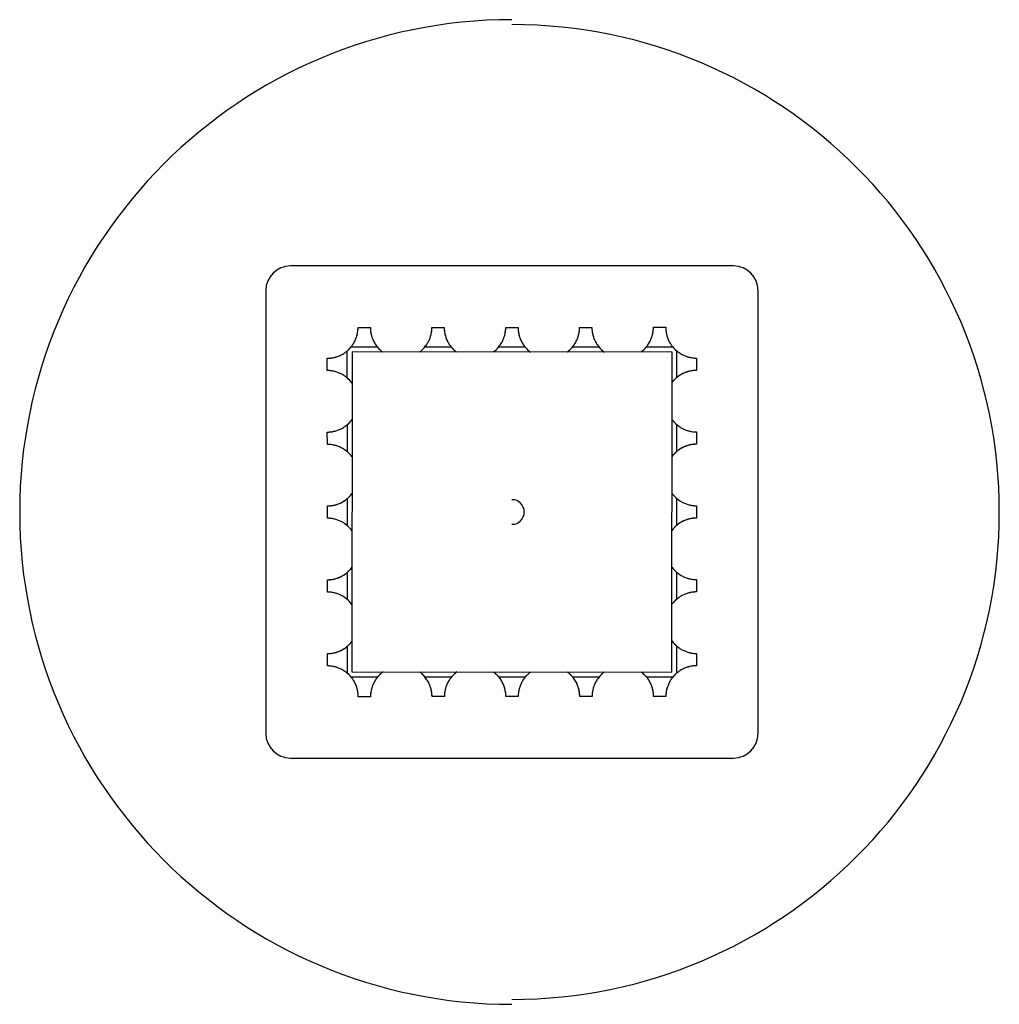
# Paper-space layout '_Superior' of a CAD drawing. Header units: millimetres. Extents: x -266 to 132, y -942 to -542.
import ezdxf

# ---------------------------------------------------------------- set-up
doc = ezdxf.new("R2010")
doc.units = ezdxf.units.MM

psp = doc.layouts.new('_Superior')

# ---------------------------------------------------------------- linework, layer by layer
at = {"color": 7, "linetype": 'Continuous', "lineweight": 25}
for p, q in [((24.22, -642), (-155.78, -642)), ((-165.78, -652), (-165.78, -832)), ((34.22, -832), (34.22, -652)), ((-128.32, -667.03), (-123.32, -667.03)), ((-128.3, -667.02), (-123.3, -667.02)), ((-98.32, -667.02), (-93.32, -667.01)), ((-98.3, -667.01), (-93.3, -667.01)), ((-68.32, -667), (-63.32, -667)), ((-68.3, -667), (-65.81, -667)), ((-38.32, -666.99), (-33.32, -666.98)), ((-8.32, -666.97), (-3.32, -666.97)), ((-133.19, -676.91), (-131.96, -675.86)), ((-131.96, -675.86), (-130.97, -674.7)), ((-120.42, -675.03), (-131.21, -675.03)), ((-101.4, -675.21), (-100.74, -674.37)), ((-90.42, -675.01), (-101.21, -675.02)), ((-71.38, -675.17), (-70.8, -674.44)), ((-60.42, -675), (-71.21, -675)), ((-41.35, -675.13), (-40.86, -674.51)), ((-30.42, -674.98), (-41.21, -674.99)), ((-11.33, -675.08), (-10.93, -674.58)), ((-0.42, -674.97), (-11.21, -674.97)), ((-0.69, -674.59), (0.36, -675.82)), ((0.36, -675.82), (1.52, -676.81)), ((-140.81, -684.54), (-140.81, -679.54)), ((-132.81, -676.64), (-132.81, -687.43)), ((-130.72, -676.94), (-130.84, -806.94)), ((-0.72, -677.06), (-130.72, -676.94)), ((-103.3, -677.01), (-103.13, -676.86)), ((-73.3, -677), (-73.11, -676.83)), ((-43.3, -676.99), (-43.09, -676.81)), ((-13.3, -676.99), (-13.07, -676.78)), ((-0.84, -807.06), (-0.72, -677.06)), ((1.19, -687.36), (1.19, -676.57)), ((9.19, -679.46), (9.19, -684.46)), ((9.2, -679.48), (9.2, -684.48)), ((-132.8, -706.64), (-132.79, -717.43)), ((-0.79, -704.48), (0.41, -705.83)), ((0.79, -706.2), (1.85, -707.04)), ((1.21, -717.36), (1.2, -706.57)), ((-140.79, -714.54), (-140.8, -709.54)), ((9.2, -709.46), (9.21, -714.46)), ((9.21, -709.48), (9.21, -714.48)), ((-132.49, -717.7), (-133.27, -717.08)), ((-130.79, -719.52), (-132.07, -718.08)), ((-0.78, -734.48), (0.46, -735.87)), ((-140.78, -744.54), (-140.78, -739.54)), ((-132.78, -736.64), (-132.78, -747.43)), ((0.86, -736.25), (1.78, -736.98)), ((1.22, -747.36), (1.22, -736.57)), ((9.22, -739.46), (9.22, -744.46)), ((9.22, -739.48), (9.22, -741.97)), ((-140.78, -744.52), (-140.78, -742.03)), ((-132.42, -747.75), (-133.34, -747.02)), ((-130.78, -749.52), (-132.02, -748.13)), ((-132.77, -766.64), (-132.76, -777.43)), ((-0.77, -764.48), (0.51, -765.92)), ((0.93, -766.3), (1.71, -766.92)), ((1.24, -777.36), (1.23, -766.57)), ((-140.77, -774.52), (-140.77, -769.52)), ((-140.76, -774.54), (-140.77, -769.54)), ((9.23, -769.46), (9.24, -774.46)), ((-132.35, -777.8), (-133.41, -776.96)), ((-130.77, -779.52), (-131.97, -778.17)), ((-140.76, -804.52), (-140.76, -799.52)), ((-140.75, -804.54), (-140.75, -799.54)), ((-132.75, -796.64), (-132.75, -807.43)), ((1.25, -807.36), (1.25, -796.57)), ((9.25, -799.46), (9.25, -804.46)), ((-131.92, -808.18), (-133.08, -807.19)), ((-130.84, -806.94), (-0.84, -807.06)), ((-88.26, -807.01), (-89.7, -808.29)), ((-58.26, -807), (-59.65, -808.24)), ((-28.26, -806.99), (-29.61, -808.19)), ((1.63, -807.09), (0.4, -808.14)), ((-130.87, -809.41), (-131.92, -808.18)), ((-131.14, -809.03), (-120.35, -809.03)), ((-101.14, -809.02), (-90.35, -809.01)), ((-90.08, -808.71), (-90.7, -809.49)), ((-71.14, -809), (-60.35, -809)), ((-60.03, -808.64), (-60.76, -809.56)), ((-41.14, -808.99), (-30.35, -808.98)), ((-29.98, -808.57), (-30.82, -809.63)), ((-11.14, -808.97), (-0.35, -808.97)), ((0.4, -808.14), (-0.59, -809.3)), ((-123.24, -817.03), (-128.24, -817.03)), ((-93.24, -817.01), (-98.24, -817.02)), ((-63.24, -817), (-68.24, -817)), ((-63.26, -817), (-65.75, -817)), ((-33.26, -816.99), (-38.26, -816.99)), ((-33.24, -816.98), (-38.24, -816.99)), ((-3.26, -816.98), (-8.26, -816.98)), ((-3.24, -816.97), (-8.24, -816.97)), ((-155.78, -842), (24.22, -842))]:
    psp.add_line(p, q, dxfattribs=at)
at = {"color": 8, "linetype": 'Continuous', "lineweight": 25}
for p, q in [((-58.3, -677), (-58.31, -677)), ((-28.3, -676.99), (-28.3, -676.99)), ((-130.79, -704.52), (-130.79, -704.52)), ((-130.78, -734.52), (-130.78, -734.53)), ((-0.78, -749.48), (-0.78, -749.47)), ((-0.77, -779.48), (-0.77, -779.48)), ((-103.26, -807.01), (-103.26, -807.01)), ((-73.26, -807), (-73.25, -807))]:
    psp.add_line(p, q, dxfattribs=at)
at = {"color": 7, "linetype": 'Continuous', "lineweight": 25, "flags": 128}
for points in [[(-103.12, -676.87), (-102.14, -676.02), (-101.21, -675.02)], [(-130.73, -689.64), (-131.26, -688.97), (-132.81, -687.43)], [(1.19, -687.36), (-0.36, -688.9), (-0.79, -689.45)], [(-132.8, -706.64), (-131.25, -705.1), (-130.74, -704.46)], [(-0.74, -704.54), (-0.35, -705.03), (1.2, -706.57)], [(-130.76, -719.58), (-131.24, -718.97), (-132.79, -717.43)], [(1.21, -717.36), (-0.34, -718.9), (-0.79, -719.46)], [(-132.78, -736.64), (-131.23, -735.1), (-130.77, -734.52)], [(-0.77, -734.48), (-0.34, -735.03), (1.22, -736.57)], [(-130.79, -749.52), (-131.22, -748.97), (-132.78, -747.43)], [(1.22, -747.36), (-0.33, -748.9), (-0.78, -749.47)], [(-132.77, -766.64), (-131.22, -765.1), (-130.8, -764.58)], [(-0.8, -764.42), (-0.32, -765.03), (1.23, -766.57)], [(-130.82, -779.46), (-131.21, -778.97), (-132.76, -777.43)], [(1.24, -777.36), (-0.31, -778.9), (-0.77, -779.48)], [(-132.75, -796.64), (-131.2, -795.1), (-130.83, -794.64)], [(-0.83, -794.36), (-0.3, -795.03), (1.25, -796.57)], [(-118.14, -806.95), (-118.81, -807.48), (-120.35, -809.03)], [(-101.14, -809.02), (-102.68, -807.47), (-103.26, -807.01)], [(-88.2, -806.98), (-88.81, -807.46), (-90.35, -809.01)], [(-71.14, -809), (-72.68, -807.45), (-73.25, -807)], [(-58.26, -807.01), (-58.81, -807.44), (-60.35, -809)], [(-41.14, -808.99), (-42.68, -807.44), (-43.24, -806.99)], [(-28.32, -807.04), (-28.81, -807.43), (-30.35, -808.98)], [(-11.14, -808.97), (-12.68, -807.42), (-13.23, -806.99)]]:
    psp.add_lwpolyline(points, dxfattribs=at)
at = {"color": 7, "linetype": 'Continuous', "lineweight": 25}
for centre, radius, start, end in [((-65.78, -742), 200, 90, 270), ((-65.78, -742), 198, 270, 90), ((-155.78, -652), 10, 90, 180), ((24.22, -652), 10, 0, 90), ((-140.82, -667.04), 12.5, 309.8219, 320.2383), ((-110.82, -667.02), 12.5, 219.8219, 232.568), ((-80.82, -667.01), 12.5, 219.8219, 233.1187), ((-80.82, -667.01), 12.5, 306.9852, 320.2383), ((-50.82, -666.99), 12.5, 219.8219, 233.2448), ((-50.82, -666.99), 12.5, 306.6455, 320.2383), ((-20.82, -666.98), 12.5, 219.8219, 233.5873), ((-20.82, -666.98), 12.5, 306.303, 320.2383), ((9.18, -666.96), 12.5, 219.8219, 230.2383), ((-65.78, -742), 5, 270, 90), ((-140.74, -817.04), 12.5, 39.8219, 50.2383), ((9.26, -816.96), 12.5, 129.8219, 140.2383), ((-155.78, -832), 10, 180, 270), ((24.22, -832), 10, 270, 0)]:
    psp.add_arc(centre, radius, start, end, dxfattribs=at)
for points, knots in [([(-131.21, -675.03), (-131.15, -674.96), (-131.03, -674.81), (-130.86, -674.59), (-130.69, -674.37), (-130.54, -674.15), (-130.39, -673.93), (-130.14, -673.55), (-129.82, -673), (-129.47, -672.29), (-129.17, -671.58), (-128.84, -670.66), (-128.56, -669.57), (-128.42, -668.66), (-128.36, -668.06), (-128.33, -667.69), (-128.32, -667.4), (-128.32, -667.21), (-128.32, -667.1), (-128.32, -667.04), (-128.32, -667.04), (-128.32, -667.03)], [0, 0, 0, 0, 0.021644, 0.042945, 0.063914, 0.084563, 0.104903, 0.124946, 0.188512, 0.250202, 0.312836, 0.374578, 0.499584, 0.624661, 0.687009, 0.74952, 0.812079, 0.874698, 0.916496, 0.958197, 1, 1, 1, 1]), ([(-128.87, -670.68), (-128.78, -670.4), (-128.54, -669.63), (-128.39, -668.61), (-128.31, -667.7), (-128.3, -667.13), (-128.3, -667.05), (-128.3, -667.02)], [0, 0, 0, 0, 0.125473, 0.344083, 0.56279, 0.780453, 1, 1, 1, 1]), ([(-123.32, -667.03), (-123.32, -667.03), (-123.32, -667.03), (-123.32, -667.05), (-123.32, -667.07), (-123.32, -667.1), (-123.32, -667.15), (-123.32, -667.23), (-123.31, -667.4), (-123.3, -667.69), (-123.28, -668.06), (-123.22, -668.65), (-123.08, -669.56), (-122.8, -670.65), (-122.47, -671.57), (-122.17, -672.28), (-121.81, -672.99), (-121.45, -673.61), (-121.1, -674.14), (-120.77, -674.59), (-120.54, -674.88), (-120.42, -675.03)], [0, 0, 0, 0, 0.020862, 0.041675, 0.062462, 0.08325, 0.104062, 0.124923, 0.187579, 0.250183, 0.312548, 0.374758, 0.499701, 0.624502, 0.686423, 0.749244, 0.810997, 0.874631, 0.915146, 0.956904, 1, 1, 1, 1]), ([(-123.3, -667.02), (-123.3, -667.02), (-123.3, -667.02), (-123.3, -667.17), (-123.29, -667.74), (-123.23, -668.41), (-123.15, -669.01), (-123.02, -669.7), (-122.81, -670.54), (-122.47, -671.55), (-121.95, -672.73), (-121.32, -673.81), (-120.63, -674.77), (-120.05, -675.43), (-119.55, -675.94), (-119.17, -676.3), (-118.75, -676.67), (-118.45, -676.9), (-118.3, -677.01)], [0, 0, 0, 0, 0.000004, 0.124634, 0.249648, 0.312083, 0.374248, 0.43678, 0.499093, 0.580785, 0.663498, 0.748956, 0.809846, 0.874128, 0.903524, 0.934286, 0.966438, 1, 1, 1, 1]), ([(-101.21, -675.02), (-101.15, -674.94), (-101.03, -674.8), (-100.86, -674.58), (-100.69, -674.35), (-100.54, -674.13), (-100.39, -673.91), (-100.14, -673.53), (-99.82, -672.99), (-99.47, -672.27), (-99.17, -671.57), (-98.84, -670.64), (-98.56, -669.55), (-98.42, -668.64), (-98.36, -668.05), (-98.33, -667.68), (-98.32, -667.39), (-98.32, -667.2), (-98.32, -667.09), (-98.32, -667.03), (-98.32, -667.02), (-98.32, -667.02)], [0, 0, 0, 0, 0.021644, 0.042945, 0.063914, 0.084563, 0.104903, 0.124946, 0.188512, 0.250202, 0.312836, 0.374578, 0.499584, 0.624661, 0.687009, 0.74952, 0.812079, 0.874698, 0.916496, 0.958197, 1, 1, 1, 1]), ([(-98.57, -669.5), (-98.53, -669.34), (-98.38, -668.68), (-98.33, -667.88), (-98.3, -667.14), (-98.3, -667.05), (-98.3, -667.01)], [0, 0, 0, 0, 0.096241, 0.397385, 0.697494, 1, 1, 1, 1]), ([(-93.32, -667.01), (-93.32, -667.02), (-93.32, -667.02), (-93.32, -667.03), (-93.32, -667.06), (-93.32, -667.09), (-93.32, -667.13), (-93.32, -667.22), (-93.31, -667.38), (-93.3, -667.67), (-93.28, -668.04), (-93.22, -668.63), (-93.08, -669.54), (-92.8, -670.63), (-92.47, -671.55), (-92.17, -672.26), (-91.81, -672.98), (-91.45, -673.6), (-91.1, -674.13), (-90.77, -674.58), (-90.54, -674.87), (-90.42, -675.01)], [0, 0, 0, 0, 0.020862, 0.041675, 0.062462, 0.08325, 0.104062, 0.124923, 0.187579, 0.250183, 0.312548, 0.374758, 0.499701, 0.624502, 0.686423, 0.749244, 0.810997, 0.874631, 0.915146, 0.956904, 1, 1, 1, 1]), ([(-93.3, -667.01), (-93.3, -667.01), (-93.3, -667.01), (-93.3, -667.16), (-93.29, -667.74), (-93.23, -668.4), (-93.15, -669), (-93.02, -669.69), (-92.81, -670.53), (-92.47, -671.54), (-91.95, -672.72), (-91.32, -673.8), (-90.63, -674.76), (-90.05, -675.42), (-89.55, -675.93), (-89.17, -676.3), (-88.75, -676.66), (-88.45, -676.89), (-88.3, -677.01)], [0, 0, 0, 0, 0.000004, 0.124634, 0.249648, 0.312083, 0.374248, 0.43678, 0.499093, 0.580785, 0.663498, 0.748956, 0.809846, 0.874128, 0.903524, 0.934286, 0.966438, 1, 1, 1, 1]), ([(-71.21, -675), (-71.15, -674.93), (-71.03, -674.78), (-70.86, -674.56), (-70.69, -674.34), (-70.54, -674.12), (-70.39, -673.89), (-70.14, -673.51), (-69.82, -672.97), (-69.47, -672.26), (-69.17, -671.55), (-68.84, -670.63), (-68.56, -669.54), (-68.42, -668.63), (-68.36, -668.03), (-68.33, -667.66), (-68.32, -667.37), (-68.32, -667.18), (-68.32, -667.07), (-68.32, -667.01), (-68.32, -667), (-68.32, -667)], [0, 0, 0, 0, 0.021644, 0.042945, 0.063914, 0.084563, 0.104903, 0.124946, 0.188512, 0.250202, 0.312836, 0.374578, 0.499584, 0.624661, 0.687009, 0.74952, 0.812079, 0.874698, 0.916496, 0.958197, 1, 1, 1, 1]), ([(-68.57, -669.51), (-68.54, -669.34), (-68.38, -668.68), (-68.33, -667.87), (-68.3, -667.13), (-68.3, -667.04), (-68.3, -667)], [0, 0, 0, 0, 0.099852, 0.399793, 0.698703, 1, 1, 1, 1]), ([(-63.32, -667), (-63.32, -667), (-63.32, -667), (-63.32, -667.02), (-63.32, -667.04), (-63.32, -667.07), (-63.32, -667.11), (-63.32, -667.2), (-63.31, -667.37), (-63.3, -667.66), (-63.28, -668.03), (-63.22, -668.62), (-63.08, -669.53), (-62.8, -670.61), (-62.47, -671.54), (-62.17, -672.24), (-61.81, -672.96), (-61.45, -673.58), (-61.1, -674.11), (-60.77, -674.56), (-60.54, -674.85), (-60.42, -675)], [0, 0, 0, 0, 0.020862, 0.041675, 0.062462, 0.08325, 0.104062, 0.124923, 0.187579, 0.250183, 0.312548, 0.374758, 0.499701, 0.624502, 0.686423, 0.749244, 0.810997, 0.874631, 0.915146, 0.956904, 1, 1, 1, 1]), ([(-63.3, -667), (-63.3, -667), (-63.3, -667), (-63.3, -667.15), (-63.29, -667.73), (-63.23, -668.4), (-63.15, -668.99), (-63.02, -669.68), (-62.81, -670.52), (-62.47, -671.53), (-61.95, -672.71), (-61.32, -673.79), (-60.63, -674.75), (-60.05, -675.42), (-59.55, -675.93), (-59.17, -676.29), (-58.75, -676.65), (-58.45, -676.88), (-58.3, -677)], [0, 0, 0, 0, 0.000004, 0.124634, 0.249648, 0.312083, 0.374248, 0.43678, 0.499093, 0.580785, 0.663498, 0.748956, 0.809846, 0.874128, 0.903524, 0.934286, 0.966438, 1, 1, 1, 1]), ([(-41.21, -674.99), (-41.15, -674.91), (-41.03, -674.77), (-40.86, -674.54), (-40.69, -674.32), (-40.54, -674.1), (-40.39, -673.88), (-40.14, -673.5), (-39.82, -672.95), (-39.47, -672.24), (-39.17, -671.53), (-38.84, -670.61), (-38.56, -669.52), (-38.42, -668.61), (-38.36, -668.02), (-38.33, -667.65), (-38.32, -667.35), (-38.32, -667.17), (-38.32, -667.06), (-38.32, -667), (-38.32, -666.99), (-38.32, -666.99)], [0, 0, 0, 0, 0.021644, 0.042945, 0.063914, 0.084563, 0.104903, 0.124946, 0.188512, 0.250202, 0.312836, 0.374578, 0.499584, 0.624661, 0.687009, 0.74952, 0.812079, 0.874698, 0.916496, 0.958197, 1, 1, 1, 1]), ([(-38.58, -669.52), (-38.54, -669.35), (-38.38, -668.67), (-38.33, -667.86), (-38.3, -667.12), (-38.3, -667.04), (-38.3, -666.99)], [0, 0, 0, 0, 0.103434, 0.402181, 0.699902, 1, 1, 1, 1]), ([(-33.32, -666.98), (-33.32, -666.98), (-33.32, -666.99), (-33.32, -667), (-33.32, -667.02), (-33.32, -667.06), (-33.32, -667.1), (-33.32, -667.19), (-33.31, -667.35), (-33.3, -667.64), (-33.28, -668.01), (-33.22, -668.6), (-33.08, -669.51), (-32.8, -670.6), (-32.47, -671.52), (-32.17, -672.23), (-31.81, -672.94), (-31.45, -673.56), (-31.1, -674.1), (-30.77, -674.54), (-30.54, -674.83), (-30.42, -674.98)], [0, 0, 0, 0, 0.020862, 0.041675, 0.062462, 0.08325, 0.104062, 0.124923, 0.187579, 0.250183, 0.312548, 0.374758, 0.499701, 0.624502, 0.686423, 0.749244, 0.810997, 0.874631, 0.915146, 0.956904, 1, 1, 1, 1]), ([(-33.3, -666.99), (-33.3, -667.04), (-33.3, -667.12), (-33.28, -667.84), (-33.18, -668.92), (-32.94, -669.93), (-32.82, -670.43)], [0, 0, 0, 0, 0.250575, 0.501923, 0.752041, 1, 1, 1, 1]), ([(-11.21, -674.97), (-11.15, -674.9), (-11.03, -674.75), (-10.86, -674.53), (-10.69, -674.31), (-10.54, -674.08), (-10.39, -673.86), (-10.14, -673.48), (-9.82, -672.94), (-9.47, -672.22), (-9.17, -671.52), (-8.84, -670.59), (-8.56, -669.51), (-8.42, -668.59), (-8.36, -668), (-8.33, -667.63), (-8.32, -667.34), (-8.32, -667.15), (-8.32, -667.04), (-8.32, -666.98), (-8.32, -666.97), (-8.32, -666.97)], [0, 0, 0, 0, 0.021644, 0.042945, 0.063914, 0.084563, 0.104903, 0.124946, 0.188512, 0.250202, 0.312836, 0.374578, 0.499584, 0.624661, 0.687009, 0.74952, 0.812079, 0.874698, 0.916496, 0.958197, 1, 1, 1, 1]), ([(-8.58, -669.53), (-8.54, -669.35), (-8.38, -668.67), (-8.33, -667.85), (-8.3, -667.12), (-8.3, -667.03), (-8.3, -666.98)], [0, 0, 0, 0, 0.106988, 0.404551, 0.701091, 1, 1, 1, 1]), ([(-3.32, -666.97), (-3.32, -666.97), (-3.32, -666.97), (-3.32, -666.98), (-3.32, -667.01), (-3.32, -667.04), (-3.32, -667.08), (-3.32, -667.17), (-3.31, -667.33), (-3.3, -667.63), (-3.28, -668), (-3.22, -668.59), (-3.08, -669.5), (-2.8, -670.58), (-2.47, -671.51), (-2.17, -672.21), (-1.81, -672.93), (-1.45, -673.55), (-1.1, -674.08), (-0.77, -674.53), (-0.54, -674.82), (-0.42, -674.97)], [0, 0, 0, 0, 0.0208621, 0.0416747, 0.0624624, 0.0832498, 0.1040618, 0.1249229, 0.187579, 0.2501832, 0.3125477, 0.374758, 0.4997011, 0.624502, 0.6864233, 0.7492445, 0.8109968, 0.8746314, 0.9151461, 0.9569044, 1, 1, 1, 1]), ([(-3.3, -666.98), (-3.3, -667.02), (-3.3, -667.09), (-3.29, -667.67), (-3.21, -668.56), (-3.03, -669.74), (-2.73, -670.69), (-2.58, -671.15)], [0, 0, 0, 0, 0.202694, 0.405922, 0.608021, 0.811297, 1, 1, 1, 1]), ([(-31.12, -674.02), (-30.74, -674.55), (-29.94, -675.65), (-28.86, -676.53), (-28.3, -676.99)], [0, 0, 0, 0, 0.47787, 1, 1, 1, 1]), ([(-140.81, -679.54), (-140.81, -679.54), (-140.81, -679.54), (-140.7, -679.54), (-140.19, -679.53), (-139.37, -679.47), (-138.28, -679.3), (-137.2, -679.02), (-136.27, -678.69), (-135.57, -678.39), (-134.85, -678.03), (-134.23, -677.67), (-133.7, -677.32), (-133.25, -676.99), (-132.96, -676.76), (-132.81, -676.64)], [0, 0, 0, 0, 0.0000039, 0.1247799, 0.2499401, 0.3744102, 0.4994229, 0.6242932, 0.6862489, 0.749105, 0.8108917, 0.8745616, 0.9150989, 0.9568805, 1, 1, 1, 1]), ([(-140.8, -679.52), (-140.76, -679.52), (-140.69, -679.52), (-140.11, -679.51), (-139.22, -679.43), (-138.04, -679.25), (-137.09, -678.95), (-136.63, -678.8)], [0, 0, 0, 0, 0.202694, 0.405922, 0.608021, 0.811297, 1, 1, 1, 1]), ([(1.19, -676.57), (1.26, -676.63), (1.41, -676.75), (1.63, -676.92), (1.85, -677.09), (2.07, -677.24), (2.29, -677.39), (2.68, -677.64), (3.22, -677.96), (3.93, -678.31), (4.64, -678.61), (5.56, -678.94), (6.65, -679.22), (7.74, -679.39), (8.56, -679.45), (9.07, -679.46), (9.19, -679.46), (9.19, -679.46), (9.19, -679.46)], [0, 0, 0, 0, 0.021655, 0.042968, 0.063948, 0.084608, 0.104959, 0.125014, 0.188613, 0.250337, 0.313005, 0.37478, 0.499853, 0.624998, 0.749749, 0.874356, 0.999044, 1, 1, 1, 1]), ([(5.54, -678.91), (5.82, -679), (6.59, -679.24), (7.61, -679.39), (8.52, -679.47), (9.09, -679.48), (9.17, -679.48), (9.2, -679.48)], [0, 0, 0, 0, 0.1254727, 0.3440827, 0.5627897, 0.7804528, 1, 1, 1, 1]), ([(-132.81, -687.43), (-132.88, -687.37), (-133.03, -687.25), (-133.25, -687.08), (-133.47, -686.91), (-133.69, -686.76), (-133.92, -686.61), (-134.3, -686.36), (-134.84, -686.04), (-135.56, -685.69), (-136.26, -685.39), (-137.19, -685.06), (-138.27, -684.78), (-139.19, -684.64), (-139.78, -684.58), (-140.15, -684.56), (-140.44, -684.54), (-140.63, -684.54), (-140.74, -684.54), (-140.8, -684.54), (-140.81, -684.54), (-140.81, -684.54)], [0, 0, 0, 0, 0.021644, 0.042945, 0.063914, 0.084563, 0.104903, 0.124946, 0.188512, 0.250202, 0.312836, 0.374578, 0.499584, 0.624661, 0.687009, 0.74952, 0.812079, 0.874698, 0.916496, 0.958197, 1, 1, 1, 1]), ([(-138.25, -684.8), (-138.43, -684.76), (-139.11, -684.6), (-139.93, -684.55), (-140.66, -684.52), (-140.75, -684.52), (-140.8, -684.52)], [0, 0, 0, 0, 0.106988, 0.404551, 0.701091, 1, 1, 1, 1]), ([(-130.79, -689.52), (-131.25, -688.96), (-131.97, -688.06), (-132.87, -687.39), (-133.2, -687.15)], [0, 0, 0, 0, 0.6289007, 1, 1, 1, 1]), ([(9.2, -684.48), (9.2, -684.48), (9.2, -684.48), (9.19, -684.48), (9.16, -684.48), (9.13, -684.48), (9.09, -684.48), (9.04, -684.48), (8.92, -684.48), (8.71, -684.49), (8.31, -684.51), (7.81, -684.55), (7.21, -684.63), (6.52, -684.76), (5.68, -684.97), (4.67, -685.31), (3.49, -685.83), (2.41, -686.46), (1.45, -687.15), (0.79, -687.73), (0.28, -688.23), (-0.08, -688.61), (-0.45, -689.03), (-0.68, -689.33), (-0.79, -689.48)], [0, 0, 0, 0, 0.017874, 0.035706, 0.053512, 0.071308, 0.089113, 0.106943, 0.124815, 0.187437, 0.249962, 0.312371, 0.37451, 0.437016, 0.499303, 0.58096, 0.663639, 0.749061, 0.809926, 0.874181, 0.903564, 0.934313, 0.966452, 1, 1, 1, 1]), ([(9.19, -684.46), (9.19, -684.46), (9.19, -684.46), (9.17, -684.46), (9.15, -684.46), (9.12, -684.46), (9.07, -684.46), (8.99, -684.46), (8.82, -684.47), (8.53, -684.48), (8.16, -684.5), (7.57, -684.56), (6.66, -684.7), (5.57, -684.98), (4.65, -685.31), (3.94, -685.61), (3.23, -685.97), (2.61, -686.33), (2.08, -686.68), (1.63, -687.01), (1.34, -687.24), (1.19, -687.36)], [0, 0, 0, 0, 0.0208621, 0.0416747, 0.0624624, 0.0832498, 0.1040618, 0.1249229, 0.187579, 0.2501832, 0.3125477, 0.374758, 0.4997011, 0.624502, 0.6864233, 0.7492445, 0.8109968, 0.8746314, 0.9151461, 0.9569044, 1, 1, 1, 1]), ([(-140.8, -709.54), (-140.8, -709.54), (-140.8, -709.54), (-140.68, -709.54), (-140.18, -709.53), (-139.36, -709.47), (-138.27, -709.3), (-137.18, -709.02), (-136.26, -708.69), (-135.55, -708.39), (-134.84, -708.03), (-134.22, -707.67), (-133.68, -707.32), (-133.24, -706.99), (-132.95, -706.76), (-132.8, -706.64)], [0, 0, 0, 0, 0.000004, 0.12478, 0.24994, 0.37441, 0.499423, 0.624293, 0.686249, 0.749105, 0.810892, 0.874562, 0.915099, 0.95688, 1, 1, 1, 1]), ([(-133.76, -707.34), (-133.23, -706.96), (-132.13, -706.16), (-131.25, -705.08), (-130.79, -704.52)], [0, 0, 0, 0, 0.47787, 1, 1, 1, 1]), ([(1.2, -706.57), (1.28, -706.63), (1.42, -706.75), (1.64, -706.92), (1.87, -707.09), (2.09, -707.24), (2.31, -707.39), (2.69, -707.64), (3.24, -707.96), (3.95, -708.31), (4.65, -708.61), (5.58, -708.94), (6.67, -709.22), (7.76, -709.39), (8.58, -709.45), (9.09, -709.46), (9.2, -709.46), (9.2, -709.46), (9.2, -709.46)], [0, 0, 0, 0, 0.021655, 0.042968, 0.063948, 0.084608, 0.104959, 0.125014, 0.188613, 0.250337, 0.313005, 0.37478, 0.499853, 0.624998, 0.749749, 0.874356, 0.999044, 1, 1, 1, 1]), ([(-140.79, -709.52), (-140.74, -709.52), (-140.66, -709.52), (-139.94, -709.5), (-138.86, -709.4), (-137.85, -709.16), (-137.35, -709.04)], [0, 0, 0, 0, 0.250575, 0.501923, 0.752041, 1, 1, 1, 1]), ([(6.72, -709.21), (6.88, -709.25), (7.54, -709.4), (8.34, -709.45), (9.08, -709.48), (9.17, -709.48), (9.21, -709.48)], [0, 0, 0, 0, 0.096241, 0.397385, 0.697494, 1, 1, 1, 1]), ([(-138.26, -714.8), (-138.43, -714.76), (-139.11, -714.6), (-139.92, -714.55), (-140.66, -714.52), (-140.74, -714.52), (-140.79, -714.52)], [0, 0, 0, 0, 0.103434, 0.402181, 0.699902, 1, 1, 1, 1]), ([(-132.79, -717.43), (-132.87, -717.37), (-133.01, -717.25), (-133.23, -717.08), (-133.46, -716.91), (-133.68, -716.76), (-133.9, -716.61), (-134.28, -716.36), (-134.83, -716.04), (-135.54, -715.69), (-136.25, -715.39), (-137.17, -715.06), (-138.26, -714.78), (-139.17, -714.64), (-139.76, -714.58), (-140.13, -714.56), (-140.43, -714.54), (-140.61, -714.54), (-140.72, -714.54), (-140.78, -714.54), (-140.79, -714.54), (-140.79, -714.54)], [0, 0, 0, 0, 0.021644, 0.042945, 0.063914, 0.084563, 0.104903, 0.124946, 0.188512, 0.250202, 0.312836, 0.374578, 0.499584, 0.624661, 0.687009, 0.74952, 0.812079, 0.874698, 0.916496, 0.958197, 1, 1, 1, 1]), ([(9.21, -714.48), (9.21, -714.48), (9.21, -714.48), (9.19, -714.48), (9.17, -714.48), (9.14, -714.48), (9.1, -714.48), (9.04, -714.48), (8.93, -714.48), (8.71, -714.49), (8.32, -714.51), (7.82, -714.55), (7.22, -714.63), (6.53, -714.76), (5.69, -714.97), (4.68, -715.31), (3.5, -715.83), (2.42, -716.46), (1.46, -717.15), (0.8, -717.73), (0.29, -718.23), (-0.08, -718.61), (-0.44, -719.03), (-0.67, -719.33), (-0.79, -719.48)], [0, 0, 0, 0, 0.017874, 0.035706, 0.053512, 0.071308, 0.089113, 0.106943, 0.124815, 0.187437, 0.249962, 0.312371, 0.37451, 0.437016, 0.499303, 0.58096, 0.663639, 0.749061, 0.809926, 0.874181, 0.903564, 0.934313, 0.966452, 1, 1, 1, 1]), ([(9.21, -714.46), (9.2, -714.46), (9.2, -714.46), (9.19, -714.46), (9.16, -714.46), (9.13, -714.46), (9.09, -714.46), (9, -714.46), (8.84, -714.47), (8.55, -714.48), (8.18, -714.5), (7.59, -714.56), (6.68, -714.7), (5.59, -714.98), (4.67, -715.31), (3.96, -715.61), (3.25, -715.97), (2.62, -716.33), (2.09, -716.68), (1.64, -717.01), (1.35, -717.24), (1.21, -717.36)], [0, 0, 0, 0, 0.020862, 0.041675, 0.062462, 0.08325, 0.104062, 0.124923, 0.187579, 0.250183, 0.312548, 0.374758, 0.499701, 0.624502, 0.686423, 0.749244, 0.810997, 0.874631, 0.915146, 0.956904, 1, 1, 1, 1]), ([(-140.78, -739.52), (-140.78, -739.52), (-140.78, -739.52), (-140.76, -739.52), (-140.74, -739.52), (-140.71, -739.52), (-140.66, -739.52), (-140.61, -739.52), (-140.5, -739.52), (-140.28, -739.51), (-139.88, -739.49), (-139.38, -739.45), (-138.79, -739.37), (-138.1, -739.24), (-137.26, -739.03), (-136.24, -738.69), (-135.07, -738.17), (-133.99, -737.54), (-133.03, -736.85), (-132.36, -736.27), (-131.85, -735.77), (-131.49, -735.39), (-131.13, -734.97), (-130.9, -734.67), (-130.78, -734.52)], [0, 0, 0, 0, 0.017874, 0.035706, 0.053512, 0.071308, 0.089113, 0.106943, 0.124815, 0.187437, 0.249962, 0.312371, 0.37451, 0.437016, 0.499303, 0.58096, 0.663639, 0.749061, 0.809926, 0.874181, 0.903564, 0.934313, 0.966452, 1, 1, 1, 1]), ([(-140.78, -739.54), (-140.78, -739.54), (-140.78, -739.54), (-140.67, -739.54), (-140.16, -739.53), (-139.34, -739.47), (-138.25, -739.3), (-137.17, -739.02), (-136.24, -738.69), (-135.54, -738.39), (-134.82, -738.03), (-134.2, -737.67), (-133.67, -737.32), (-133.22, -736.99), (-132.93, -736.76), (-132.78, -736.64)], [0, 0, 0, 0, 0.000004, 0.12478, 0.24994, 0.37441, 0.499423, 0.624293, 0.686249, 0.749105, 0.810892, 0.874562, 0.915099, 0.95688, 1, 1, 1, 1]), ([(1.22, -736.57), (1.29, -736.63), (1.44, -736.75), (1.66, -736.92), (1.88, -737.09), (2.1, -737.24), (2.33, -737.39), (2.71, -737.64), (3.25, -737.96), (3.96, -738.31), (4.67, -738.61), (5.59, -738.94), (6.68, -739.22), (7.78, -739.39), (8.6, -739.45), (9.1, -739.46), (9.22, -739.46), (9.22, -739.46), (9.22, -739.46)], [0, 0, 0, 0, 0.021655, 0.042968, 0.063948, 0.084608, 0.104959, 0.125014, 0.188613, 0.250337, 0.313005, 0.37478, 0.499853, 0.624998, 0.749749, 0.874356, 0.999044, 1, 1, 1, 1]), ([(6.71, -739.21), (6.88, -739.24), (7.54, -739.4), (8.35, -739.45), (9.09, -739.48), (9.18, -739.48), (9.22, -739.48)], [0, 0, 0, 0, 0.099852, 0.399793, 0.698703, 1, 1, 1, 1]), ([(-138.27, -744.79), (-138.44, -744.76), (-139.1, -744.6), (-139.91, -744.55), (-140.65, -744.52), (-140.73, -744.52), (-140.78, -744.52)], [0, 0, 0, 0, 0.099852, 0.399793, 0.698703, 1, 1, 1, 1]), ([(-132.78, -747.43), (-132.85, -747.37), (-133, -747.25), (-133.22, -747.08), (-133.44, -746.91), (-133.66, -746.76), (-133.88, -746.61), (-134.27, -746.36), (-134.81, -746.04), (-135.52, -745.69), (-136.23, -745.39), (-137.15, -745.06), (-138.24, -744.78), (-139.15, -744.64), (-139.75, -744.58), (-140.12, -744.56), (-140.41, -744.54), (-140.6, -744.54), (-140.71, -744.54), (-140.77, -744.54), (-140.77, -744.54), (-140.78, -744.54)], [0, 0, 0, 0, 0.021644, 0.042945, 0.063914, 0.084563, 0.104903, 0.124946, 0.188512, 0.250202, 0.312836, 0.374578, 0.499584, 0.624661, 0.687009, 0.74952, 0.812079, 0.874698, 0.916496, 0.958197, 1, 1, 1, 1]), ([(9.22, -744.48), (9.22, -744.48), (9.22, -744.48), (9.2, -744.48), (9.18, -744.48), (9.15, -744.48), (9.1, -744.48), (9.05, -744.48), (8.94, -744.48), (8.72, -744.49), (8.33, -744.51), (7.82, -744.55), (7.23, -744.63), (6.54, -744.76), (5.7, -744.97), (4.69, -745.31), (3.51, -745.83), (2.43, -746.46), (1.47, -747.15), (0.8, -747.73), (0.3, -748.23), (-0.07, -748.61), (-0.43, -749.03), (-0.66, -749.33), (-0.78, -749.48)], [0, 0, 0, 0, 0.017874, 0.035706, 0.053512, 0.071308, 0.089113, 0.106943, 0.124815, 0.187437, 0.249962, 0.312371, 0.37451, 0.437016, 0.499303, 0.58096, 0.663639, 0.749061, 0.809926, 0.874181, 0.903564, 0.934313, 0.966452, 1, 1, 1, 1]), ([(9.22, -744.46), (9.22, -744.46), (9.22, -744.46), (9.2, -744.46), (9.18, -744.46), (9.15, -744.46), (9.11, -744.46), (9.02, -744.46), (8.85, -744.47), (8.56, -744.48), (8.19, -744.5), (7.6, -744.56), (6.69, -744.7), (5.61, -744.98), (4.68, -745.31), (3.98, -745.61), (3.26, -745.97), (2.64, -746.33), (2.11, -746.68), (1.66, -747.01), (1.37, -747.24), (1.22, -747.36)], [0, 0, 0, 0, 0.020862, 0.041675, 0.062462, 0.08325, 0.104062, 0.124923, 0.187579, 0.250183, 0.312548, 0.374758, 0.499701, 0.624502, 0.686423, 0.749244, 0.810997, 0.874631, 0.915146, 0.956904, 1, 1, 1, 1]), ([(-140.77, -769.52), (-140.77, -769.52), (-140.77, -769.52), (-140.75, -769.52), (-140.73, -769.52), (-140.7, -769.52), (-140.66, -769.52), (-140.6, -769.52), (-140.49, -769.52), (-140.27, -769.51), (-139.88, -769.49), (-139.38, -769.45), (-138.78, -769.37), (-138.09, -769.24), (-137.25, -769.03), (-136.24, -768.69), (-135.06, -768.17), (-133.98, -767.54), (-133.02, -766.85), (-132.36, -766.27), (-131.85, -765.77), (-131.48, -765.39), (-131.12, -764.97), (-130.89, -764.67), (-130.77, -764.52)], [0, 0, 0, 0, 0.017874, 0.035706, 0.053512, 0.071308, 0.089113, 0.106943, 0.124815, 0.187437, 0.249962, 0.312371, 0.37451, 0.437016, 0.499303, 0.58096, 0.663639, 0.749061, 0.809926, 0.874181, 0.903564, 0.934313, 0.966452, 1, 1, 1, 1]), ([(-140.77, -769.54), (-140.77, -769.54), (-140.77, -769.54), (-140.65, -769.54), (-140.15, -769.53), (-139.33, -769.47), (-138.24, -769.3), (-137.15, -769.02), (-136.23, -768.69), (-135.52, -768.39), (-134.8, -768.03), (-134.18, -767.67), (-133.65, -767.32), (-133.2, -766.99), (-132.91, -766.76), (-132.77, -766.64)], [0, 0, 0, 0, 0.000004, 0.12478, 0.24994, 0.37441, 0.499423, 0.624293, 0.686249, 0.749105, 0.810892, 0.874562, 0.915099, 0.95688, 1, 1, 1, 1]), ([(1.23, -766.57), (1.31, -766.63), (1.45, -766.75), (1.68, -766.92), (1.9, -767.09), (2.12, -767.24), (2.34, -767.39), (2.72, -767.64), (3.27, -767.96), (3.98, -768.31), (4.69, -768.61), (5.61, -768.94), (6.7, -769.22), (7.79, -769.39), (8.61, -769.45), (9.12, -769.46), (9.23, -769.46), (9.23, -769.46), (9.23, -769.46)], [0, 0, 0, 0, 0.021655, 0.042968, 0.063948, 0.084608, 0.104959, 0.125014, 0.188613, 0.250337, 0.313005, 0.37478, 0.499853, 0.624998, 0.749749, 0.874356, 0.999044, 1, 1, 1, 1]), ([(6.7, -769.2), (6.88, -769.24), (7.55, -769.4), (8.36, -769.45), (9.1, -769.48), (9.18, -769.48), (9.23, -769.48)], [0, 0, 0, 0, 0.103434, 0.402181, 0.699902, 1, 1, 1, 1]), ([(-138.28, -774.79), (-138.44, -774.75), (-139.1, -774.6), (-139.9, -774.55), (-140.64, -774.52), (-140.73, -774.52), (-140.77, -774.52)], [0, 0, 0, 0, 0.096241, 0.397385, 0.697494, 1, 1, 1, 1]), ([(-132.76, -777.43), (-132.83, -777.37), (-132.98, -777.25), (-133.2, -777.08), (-133.43, -776.91), (-133.65, -776.76), (-133.87, -776.61), (-134.25, -776.36), (-134.79, -776.04), (-135.51, -775.69), (-136.21, -775.39), (-137.14, -775.06), (-138.23, -774.78), (-139.14, -774.64), (-139.73, -774.58), (-140.1, -774.56), (-140.39, -774.54), (-140.58, -774.54), (-140.69, -774.54), (-140.75, -774.54), (-140.76, -774.54), (-140.76, -774.54)], [0, 0, 0, 0, 0.021644, 0.042945, 0.063914, 0.084563, 0.104903, 0.124946, 0.188512, 0.250202, 0.312836, 0.374578, 0.499584, 0.624661, 0.687009, 0.74952, 0.812079, 0.874698, 0.916496, 0.958197, 1, 1, 1, 1]), ([(9.24, -774.46), (9.24, -774.46), (9.23, -774.46), (9.22, -774.46), (9.2, -774.46), (9.16, -774.46), (9.12, -774.46), (9.03, -774.46), (8.87, -774.47), (8.58, -774.48), (8.21, -774.5), (7.62, -774.56), (6.71, -774.7), (5.62, -774.98), (4.7, -775.31), (3.99, -775.61), (3.28, -775.97), (2.66, -776.33), (2.12, -776.68), (1.68, -777.01), (1.39, -777.24), (1.24, -777.36)], [0, 0, 0, 0, 0.020862, 0.041675, 0.062462, 0.08325, 0.104062, 0.124923, 0.187579, 0.250183, 0.312548, 0.374758, 0.499701, 0.624502, 0.686423, 0.749244, 0.810997, 0.874631, 0.915146, 0.956904, 1, 1, 1, 1]), ([(9.23, -774.48), (9.18, -774.48), (9.1, -774.48), (8.38, -774.5), (7.3, -774.6), (6.29, -774.84), (5.79, -774.96)], [0, 0, 0, 0, 0.250575, 0.501923, 0.752041, 1, 1, 1, 1]), ([(2.2, -776.66), (1.67, -777.04), (0.57, -777.84), (-0.31, -778.92), (-0.77, -779.48)], [0, 0, 0, 0, 0.47787, 1, 1, 1, 1]), ([(-140.76, -799.52), (-140.76, -799.52), (-140.76, -799.52), (-140.75, -799.52), (-140.72, -799.52), (-140.69, -799.52), (-140.65, -799.52), (-140.6, -799.52), (-140.48, -799.52), (-140.27, -799.51), (-139.87, -799.49), (-139.37, -799.45), (-138.77, -799.37), (-138.08, -799.24), (-137.24, -799.03), (-136.23, -798.69), (-135.05, -798.17), (-133.97, -797.54), (-133.01, -796.85), (-132.35, -796.27), (-131.84, -795.77), (-131.48, -795.39), (-131.11, -794.97), (-130.88, -794.67), (-130.76, -794.52)], [0, 0, 0, 0, 0.017874, 0.035706, 0.053512, 0.071308, 0.089113, 0.106943, 0.124815, 0.187437, 0.249962, 0.312371, 0.37451, 0.437016, 0.499303, 0.58096, 0.663639, 0.749061, 0.809926, 0.874181, 0.903564, 0.934313, 0.966452, 1, 1, 1, 1]), ([(-0.76, -794.48), (-0.31, -795.04), (0.41, -795.94), (1.31, -796.61), (1.64, -796.85)], [0, 0, 0, 0, 0.628901, 1, 1, 1, 1]), ([(-140.75, -799.54), (-140.75, -799.54), (-140.75, -799.54), (-140.64, -799.54), (-140.13, -799.53), (-139.31, -799.47), (-138.22, -799.3), (-137.13, -799.02), (-136.21, -798.69), (-135.5, -798.39), (-134.79, -798.03), (-134.17, -797.67), (-133.64, -797.32), (-133.19, -796.99), (-132.9, -796.76), (-132.75, -796.64)], [0, 0, 0, 0, 0.000004, 0.12478, 0.24994, 0.37441, 0.499423, 0.624293, 0.686249, 0.749105, 0.810892, 0.874562, 0.915099, 0.95688, 1, 1, 1, 1]), ([(1.25, -796.57), (1.32, -796.63), (1.47, -796.75), (1.69, -796.92), (1.91, -797.09), (2.14, -797.24), (2.36, -797.39), (2.74, -797.64), (3.28, -797.96), (4, -798.31), (4.7, -798.61), (5.63, -798.94), (6.71, -799.22), (7.81, -799.39), (8.63, -799.45), (9.13, -799.46), (9.25, -799.46), (9.25, -799.46), (9.25, -799.46)], [0, 0, 0, 0, 0.0216553, 0.0429678, 0.0639483, 0.0846082, 0.1049591, 0.1250137, 0.1886134, 0.2503371, 0.313005, 0.3747801, 0.4998531, 0.6249981, 0.7497486, 0.8743562, 0.9990443, 1, 1, 1, 1]), ([(6.69, -799.2), (6.87, -799.24), (7.55, -799.4), (8.37, -799.45), (9.1, -799.48), (9.19, -799.48), (9.24, -799.48)], [0, 0, 0, 0, 0.106988, 0.404551, 0.701091, 1, 1, 1, 1]), ([(-137.09, -805.09), (-137.38, -805), (-138.15, -804.76), (-139.17, -804.61), (-140.08, -804.53), (-140.65, -804.52), (-140.73, -804.52), (-140.76, -804.52)], [0, 0, 0, 0, 0.125473, 0.344083, 0.56279, 0.780453, 1, 1, 1, 1]), ([(-132.75, -807.43), (-132.82, -807.37), (-132.97, -807.25), (-133.19, -807.08), (-133.41, -806.91), (-133.63, -806.76), (-133.85, -806.61), (-134.23, -806.36), (-134.78, -806.04), (-135.49, -805.69), (-136.2, -805.39), (-137.12, -805.06), (-138.21, -804.78), (-139.12, -804.64), (-139.72, -804.58), (-140.09, -804.56), (-140.38, -804.54), (-140.57, -804.54), (-140.68, -804.54), (-140.74, -804.54), (-140.74, -804.54), (-140.75, -804.54)], [0, 0, 0, 0, 0.021644, 0.042945, 0.063914, 0.084563, 0.104903, 0.124946, 0.188512, 0.250202, 0.312836, 0.374578, 0.499584, 0.624661, 0.687009, 0.74952, 0.812079, 0.874698, 0.916496, 0.958197, 1, 1, 1, 1]), ([(-118.26, -807.01), (-118.82, -807.47), (-119.72, -808.19), (-120.39, -809.09), (-120.63, -809.42)], [0, 0, 0, 0, 0.6289007, 1, 1, 1, 1]), ([(-100.44, -809.98), (-100.82, -809.45), (-101.62, -808.35), (-102.7, -807.47), (-103.26, -807.01)], [0, 0, 0, 0, 0.47787, 1, 1, 1, 1]), ([(-68.26, -817), (-68.26, -817), (-68.26, -817), (-68.26, -816.98), (-68.26, -816.96), (-68.26, -816.93), (-68.26, -816.88), (-68.26, -816.83), (-68.26, -816.72), (-68.27, -816.5), (-68.29, -816.11), (-68.33, -815.6), (-68.41, -815.01), (-68.54, -814.32), (-68.75, -813.48), (-69.09, -812.47), (-69.61, -811.29), (-70.24, -810.21), (-70.93, -809.25), (-71.51, -808.58), (-72.01, -808.07), (-72.39, -807.71), (-72.81, -807.35), (-73.11, -807.12), (-73.26, -807)], [0, 0, 0, 0, 0.017874, 0.035706, 0.053512, 0.071308, 0.089113, 0.106943, 0.124815, 0.187437, 0.249962, 0.312371, 0.37451, 0.437016, 0.499303, 0.58096, 0.663639, 0.749061, 0.809926, 0.874181, 0.903564, 0.934313, 0.966452, 1, 1, 1, 1]), ([(-38.26, -816.99), (-38.26, -816.99), (-38.26, -816.99), (-38.26, -816.97), (-38.26, -816.95), (-38.26, -816.92), (-38.26, -816.88), (-38.26, -816.82), (-38.26, -816.71), (-38.27, -816.49), (-38.29, -816.1), (-38.33, -815.6), (-38.41, -815), (-38.54, -814.31), (-38.75, -813.47), (-39.09, -812.46), (-39.61, -811.28), (-40.24, -810.2), (-40.93, -809.24), (-41.51, -808.58), (-42.01, -808.07), (-42.39, -807.7), (-42.81, -807.34), (-43.11, -807.11), (-43.26, -806.99)], [0, 0, 0, 0, 0.017874, 0.035706, 0.053512, 0.071308, 0.089113, 0.106943, 0.124815, 0.187437, 0.249962, 0.312371, 0.37451, 0.437016, 0.499303, 0.58096, 0.663639, 0.749061, 0.809926, 0.874181, 0.903564, 0.934313, 0.966452, 1, 1, 1, 1]), ([(-8.26, -816.98), (-8.26, -816.98), (-8.26, -816.98), (-8.26, -816.97), (-8.26, -816.94), (-8.26, -816.91), (-8.26, -816.87), (-8.26, -816.82), (-8.26, -816.7), (-8.27, -816.49), (-8.29, -816.09), (-8.33, -815.59), (-8.41, -814.99), (-8.54, -814.3), (-8.75, -813.46), (-9.09, -812.45), (-9.61, -811.27), (-10.24, -810.19), (-10.93, -809.23), (-11.51, -808.57), (-12.01, -808.06), (-12.39, -807.7), (-12.81, -807.33), (-13.11, -807.1), (-13.26, -806.99)], [0, 0, 0, 0, 0.017874, 0.035706, 0.053512, 0.071308, 0.089113, 0.106943, 0.124815, 0.187437, 0.249962, 0.312371, 0.37451, 0.437016, 0.499303, 0.58096, 0.663639, 0.749061, 0.809926, 0.874181, 0.903564, 0.934313, 0.966452, 1, 1, 1, 1]), ([(9.25, -804.46), (9.25, -804.46), (9.25, -804.46), (9.24, -804.46), (9.21, -804.46), (9.18, -804.46), (9.14, -804.46), (9.05, -804.46), (8.89, -804.47), (8.59, -804.48), (8.22, -804.5), (7.63, -804.56), (6.72, -804.7), (5.64, -804.98), (4.71, -805.31), (4.01, -805.61), (3.29, -805.97), (2.67, -806.33), (2.14, -806.68), (1.69, -807.01), (1.4, -807.24), (1.25, -807.36)], [0, 0, 0, 0, 0.020862, 0.041675, 0.062462, 0.08325, 0.104062, 0.124923, 0.187579, 0.250183, 0.312548, 0.374758, 0.499701, 0.624502, 0.686423, 0.749244, 0.810997, 0.874631, 0.915146, 0.956904, 1, 1, 1, 1]), ([(9.24, -804.48), (9.2, -804.48), (9.13, -804.48), (8.55, -804.49), (7.66, -804.57), (6.48, -804.75), (5.53, -805.05), (5.08, -805.2)], [0, 0, 0, 0, 0.202694, 0.405922, 0.608021, 0.811297, 1, 1, 1, 1]), ([(-128.24, -817.03), (-128.24, -817.03), (-128.24, -817.03), (-128.24, -817.02), (-128.24, -816.99), (-128.24, -816.96), (-128.24, -816.92), (-128.24, -816.83), (-128.25, -816.67), (-128.26, -816.37), (-128.28, -816), (-128.34, -815.41), (-128.48, -814.5), (-128.76, -813.42), (-129.09, -812.49), (-129.39, -811.79), (-129.75, -811.07), (-130.11, -810.45), (-130.46, -809.92), (-130.78, -809.47), (-131.02, -809.18), (-131.14, -809.03)], [0, 0, 0, 0, 0.0208621, 0.0416747, 0.0624624, 0.0832498, 0.1040618, 0.1249229, 0.187579, 0.2501832, 0.3125477, 0.374758, 0.4997011, 0.624502, 0.6864233, 0.7492445, 0.8109968, 0.8746314, 0.9151461, 0.9569044, 1, 1, 1, 1]), ([(-120.35, -809.03), (-120.41, -809.1), (-120.53, -809.25), (-120.7, -809.47), (-120.87, -809.69), (-121.02, -809.92), (-121.17, -810.14), (-121.42, -810.52), (-121.74, -811.06), (-122.09, -811.78), (-122.39, -812.48), (-122.72, -813.41), (-123, -814.49), (-123.14, -815.41), (-123.2, -816), (-123.22, -816.37), (-123.24, -816.66), (-123.24, -816.85), (-123.24, -816.96), (-123.24, -817.02), (-123.24, -817.03), (-123.24, -817.03)], [0, 0, 0, 0, 0.021644, 0.042945, 0.063914, 0.084563, 0.104903, 0.124946, 0.188512, 0.250202, 0.312836, 0.374578, 0.499584, 0.624661, 0.687009, 0.74952, 0.812079, 0.874698, 0.916496, 0.958197, 1, 1, 1, 1]), ([(-98.24, -817.02), (-98.24, -817.02), (-98.24, -817.01), (-98.24, -817), (-98.24, -816.98), (-98.24, -816.94), (-98.24, -816.9), (-98.24, -816.81), (-98.25, -816.65), (-98.26, -816.36), (-98.28, -815.99), (-98.34, -815.4), (-98.48, -814.49), (-98.76, -813.4), (-99.09, -812.48), (-99.39, -811.77), (-99.75, -811.06), (-100.11, -810.44), (-100.46, -809.9), (-100.78, -809.46), (-101.02, -809.17), (-101.14, -809.02)], [0, 0, 0, 0, 0.020862, 0.041675, 0.062462, 0.08325, 0.104062, 0.124923, 0.187579, 0.250183, 0.312548, 0.374758, 0.499701, 0.624502, 0.686423, 0.749244, 0.810997, 0.874631, 0.915146, 0.956904, 1, 1, 1, 1]), ([(-90.35, -809.01), (-90.41, -809.09), (-90.53, -809.23), (-90.7, -809.46), (-90.87, -809.68), (-91.02, -809.9), (-91.17, -810.12), (-91.42, -810.5), (-91.74, -811.05), (-92.09, -811.76), (-92.39, -812.47), (-92.72, -813.39), (-93, -814.48), (-93.14, -815.39), (-93.2, -815.98), (-93.22, -816.35), (-93.24, -816.65), (-93.24, -816.83), (-93.24, -816.94), (-93.24, -817), (-93.24, -817.01), (-93.24, -817.01)], [0, 0, 0, 0, 0.021644, 0.042945, 0.063914, 0.084563, 0.104903, 0.124946, 0.188512, 0.250202, 0.312836, 0.374578, 0.499584, 0.624661, 0.687009, 0.74952, 0.812079, 0.874698, 0.916496, 0.958197, 1, 1, 1, 1]), ([(-68.24, -817), (-68.24, -817), (-68.24, -817), (-68.24, -816.98), (-68.24, -816.96), (-68.24, -816.93), (-68.24, -816.89), (-68.24, -816.8), (-68.25, -816.63), (-68.26, -816.34), (-68.28, -815.97), (-68.34, -815.38), (-68.48, -814.47), (-68.76, -813.39), (-69.09, -812.46), (-69.39, -811.76), (-69.75, -811.04), (-70.11, -810.42), (-70.46, -809.89), (-70.78, -809.44), (-71.02, -809.15), (-71.14, -809)], [0, 0, 0, 0, 0.020862, 0.041675, 0.062462, 0.08325, 0.104062, 0.124923, 0.187579, 0.250183, 0.312548, 0.374758, 0.499701, 0.624502, 0.686423, 0.749244, 0.810997, 0.874631, 0.915146, 0.956904, 1, 1, 1, 1]), ([(-60.35, -809), (-60.41, -809.07), (-60.53, -809.22), (-60.7, -809.44), (-60.87, -809.66), (-61.02, -809.88), (-61.17, -810.11), (-61.42, -810.49), (-61.74, -811.03), (-62.09, -811.74), (-62.39, -812.45), (-62.72, -813.37), (-63, -814.46), (-63.14, -815.37), (-63.2, -815.97), (-63.22, -816.34), (-63.24, -816.63), (-63.24, -816.82), (-63.24, -816.93), (-63.24, -816.99), (-63.24, -817), (-63.24, -817)], [0, 0, 0, 0, 0.021644, 0.042945, 0.063914, 0.084563, 0.104903, 0.124946, 0.188512, 0.250202, 0.312836, 0.374578, 0.499584, 0.624661, 0.687009, 0.74952, 0.812079, 0.874698, 0.916496, 0.958197, 1, 1, 1, 1]), ([(-38.24, -816.99), (-38.24, -816.98), (-38.24, -816.98), (-38.24, -816.97), (-38.24, -816.94), (-38.24, -816.91), (-38.24, -816.87), (-38.24, -816.78), (-38.25, -816.62), (-38.26, -816.33), (-38.28, -815.96), (-38.34, -815.37), (-38.48, -814.46), (-38.76, -813.37), (-39.09, -812.45), (-39.39, -811.74), (-39.75, -811.02), (-40.11, -810.4), (-40.46, -809.87), (-40.78, -809.42), (-41.02, -809.13), (-41.14, -808.99)], [0, 0, 0, 0, 0.020862, 0.041675, 0.062462, 0.08325, 0.104062, 0.124923, 0.187579, 0.250183, 0.312548, 0.374758, 0.499701, 0.624502, 0.686423, 0.749244, 0.810997, 0.874631, 0.915146, 0.956904, 1, 1, 1, 1]), ([(-30.35, -808.98), (-30.41, -809.06), (-30.53, -809.2), (-30.7, -809.42), (-30.87, -809.65), (-31.02, -809.87), (-31.17, -810.09), (-31.42, -810.47), (-31.74, -811.01), (-32.09, -811.73), (-32.39, -812.43), (-32.72, -813.36), (-33, -814.45), (-33.14, -815.36), (-33.2, -815.95), (-33.22, -816.32), (-33.24, -816.61), (-33.24, -816.8), (-33.24, -816.91), (-33.24, -816.97), (-33.24, -816.98), (-33.24, -816.98)], [0, 0, 0, 0, 0.021644, 0.042945, 0.063914, 0.084563, 0.104903, 0.124946, 0.188512, 0.250202, 0.312836, 0.374578, 0.499584, 0.624661, 0.687009, 0.74952, 0.812079, 0.874698, 0.916496, 0.958197, 1, 1, 1, 1]), ([(-8.24, -816.97), (-8.24, -816.97), (-8.24, -816.97), (-8.24, -816.95), (-8.24, -816.93), (-8.24, -816.9), (-8.24, -816.85), (-8.24, -816.77), (-8.25, -816.6), (-8.26, -816.31), (-8.28, -815.94), (-8.34, -815.35), (-8.48, -814.44), (-8.76, -813.35), (-9.09, -812.43), (-9.39, -811.72), (-9.75, -811.01), (-10.11, -810.39), (-10.46, -809.86), (-10.78, -809.41), (-11.02, -809.12), (-11.14, -808.97)], [0, 0, 0, 0, 0.0208621, 0.0416747, 0.0624624, 0.0832498, 0.1040618, 0.1249229, 0.187579, 0.2501832, 0.3125477, 0.374758, 0.4997011, 0.624502, 0.6864233, 0.7492445, 0.8109968, 0.8746314, 0.9151461, 0.9569044, 1, 1, 1, 1]), ([(-0.35, -808.97), (-0.41, -809.04), (-0.53, -809.19), (-0.7, -809.41), (-0.87, -809.63), (-1.02, -809.85), (-1.17, -810.07), (-1.42, -810.45), (-1.74, -811), (-2.09, -811.71), (-2.39, -812.42), (-2.72, -813.34), (-3, -814.43), (-3.14, -815.34), (-3.2, -815.94), (-3.22, -816.31), (-3.24, -816.6), (-3.24, -816.79), (-3.24, -816.9), (-3.24, -816.96), (-3.24, -816.96), (-3.24, -816.97)], [0, 0, 0, 0, 0.021644, 0.042945, 0.063914, 0.084563, 0.104903, 0.124946, 0.188512, 0.250202, 0.312836, 0.374578, 0.499584, 0.624661, 0.687009, 0.74952, 0.812079, 0.874698, 0.916496, 0.958197, 1, 1, 1, 1]), ([(-128.26, -817.02), (-128.26, -816.98), (-128.26, -816.91), (-128.27, -816.33), (-128.35, -815.44), (-128.53, -814.26), (-128.83, -813.31), (-128.98, -812.85)], [0, 0, 0, 0, 0.202694, 0.405922, 0.608021, 0.811297, 1, 1, 1, 1]), ([(-122.98, -814.47), (-123.02, -814.65), (-123.18, -815.33), (-123.23, -816.15), (-123.26, -816.88), (-123.26, -816.97), (-123.26, -817.02)], [0, 0, 0, 0, 0.106988, 0.404551, 0.701099, 1, 1, 1, 1]), ([(-98.26, -817.01), (-98.26, -816.96), (-98.26, -816.88), (-98.28, -816.16), (-98.38, -815.08), (-98.62, -814.07), (-98.74, -813.57)], [0, 0, 0, 0, 0.250575, 0.501923, 0.752041, 1, 1, 1, 1]), ([(-92.98, -814.48), (-93.02, -814.65), (-93.18, -815.33), (-93.23, -816.14), (-93.26, -816.88), (-93.26, -816.96), (-93.26, -817.01)], [0, 0, 0, 0, 0.103434, 0.402181, 0.69991, 1, 1, 1, 1]), ([(-62.99, -814.49), (-63.02, -814.66), (-63.18, -815.32), (-63.23, -816.13), (-63.26, -816.87), (-63.26, -816.96), (-63.26, -817)], [0, 0, 0, 0, 0.099852, 0.399793, 0.698711, 1, 1, 1, 1]), ([(-32.99, -814.5), (-33.03, -814.66), (-33.18, -815.32), (-33.23, -816.12), (-33.26, -816.86), (-33.26, -816.95), (-33.26, -816.99)], [0, 0, 0, 0, 0.0962414, 0.3973854, 0.6975021, 1, 1, 1, 1]), ([(-2.69, -813.32), (-2.78, -813.6), (-3.02, -814.37), (-3.17, -815.39), (-3.25, -816.3), (-3.26, -816.87), (-3.26, -816.95), (-3.26, -816.98)], [0, 0, 0, 0, 0.125473, 0.344083, 0.56279, 0.78046, 1, 1, 1, 1])]:
    psp.add_open_spline(points, degree=3, knots=knots, dxfattribs=at)

doc.saveas('drawing.dxf')
